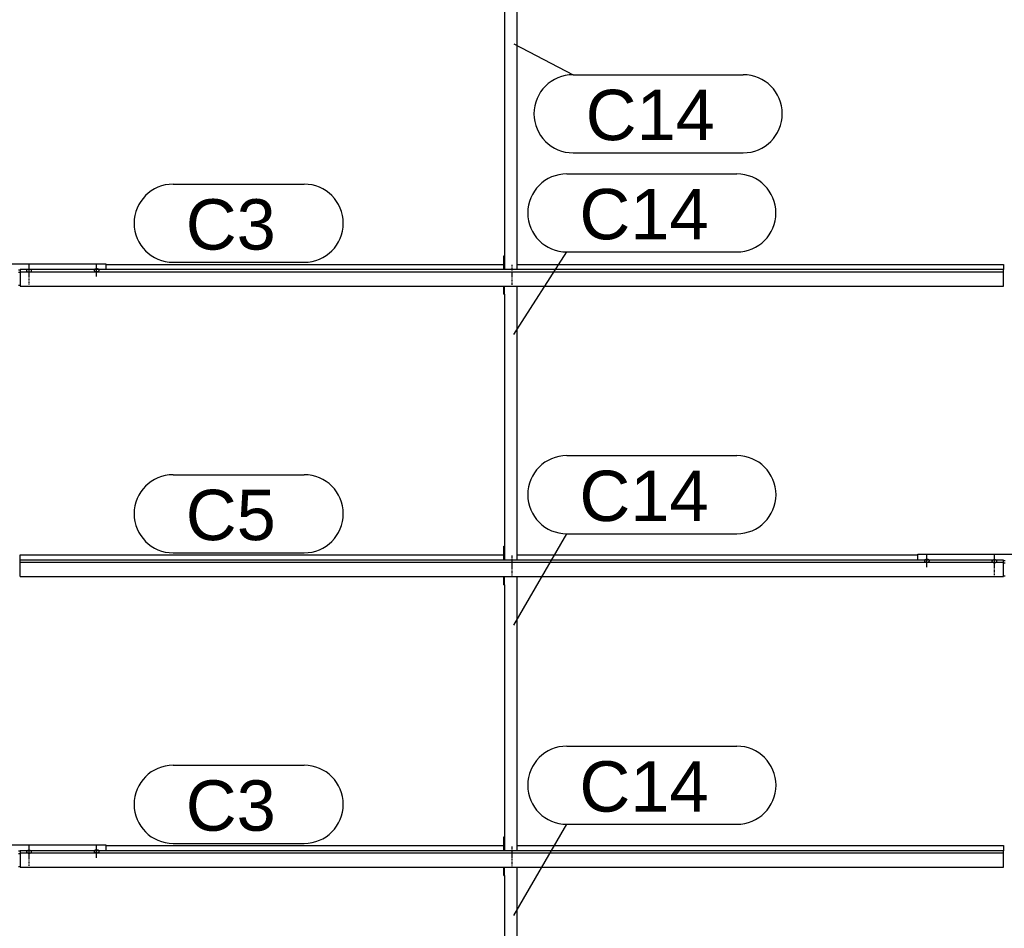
# Model space of a CAD drawing. Header units: millimetres. Extents: x -4888 to 73862, y -29046 to 15504.
# Tile 54 of 111: x 38501 to 42000, y 1009 to 4238. Entities that reach past the tile are written whole.
import ezdxf

# ---------------------------------------------------------------- set-up
doc = ezdxf.new("R2010")
doc.units = ezdxf.units.MM
doc.linetypes.add('DXK_LINE_DOT2', pattern=[3.9198, 1.9599, -1.9599])
doc.styles.add('Arial', font='ARIAL.TTF', dxfattribs={"height": 0.2})

# ---------------------------------------------------------------- blocks, each defined once
blk = doc.blocks.new('Part-1953139-18637 - 1282')
at = {"color": 3, "linetype": 'Continuous'}
for p, q in [((40222, 3262.1), (40222, 3291.7)), ((40224, 3262.1), (40224, 3291.7)), ((40269, 2317.1), (40269, 3291.7)), ((40222, 3262.1), (40224, 3262.1)), ((40224, 3262.1), (40224, 2317.1)), ((40222, 2317.1), (40222, 2366.4)), ((40222, 2366.4), (40224, 2366.4))]:
    blk.add_line(p, q, dxfattribs=at)
blk = doc.blocks.new('Bolt-1953139-18002 - 1282')
at = {"color": 5, "linetype": 'Continuous'}
for p, q in [((38775, 1259.4), (38775, 1301.7)), ((38766.2, 1282.8), (38766, 1282.4)), ((38766, 1282.4), (38766, 1281.9)), ((38766, 1281.9), (38766, 1281.4)), ((38766, 1281.4), (38766.2, 1281)), ((38766.4, 1283.3), (38766.2, 1282.8)), ((38766.2, 1281), (38766.4, 1280.5)), ((38766.7, 1283.7), (38766.4, 1283.3)), ((38766.4, 1280.5), (38766.7, 1280.1)), ((38767.1, 1284.2), (38766.7, 1283.7)), ((38766.7, 1280.1), (38767.1, 1279.7)), ((38767.5, 1284.6), (38767.1, 1284.2)), ((38767.1, 1279.7), (38767.5, 1279.2)), ((38768, 1284.9), (38767.5, 1284.6)), ((38767.5, 1279.2), (38768, 1278.9)), ((38768.6, 1285.3), (38768, 1284.9)), ((38768, 1278.9), (38768.6, 1278.5)), ((38769.3, 1285.6), (38768.6, 1285.3)), ((38768.6, 1278.5), (38769.3, 1278.2)), ((38770, 1285.9), (38769.3, 1285.6)), ((38769.3, 1278.2), (38770, 1277.9)), ((38770.8, 1286.1), (38770, 1285.9)), ((38770, 1277.9), (38770.8, 1277.7)), ((38771.6, 1286.3), (38770.8, 1286.1)), ((38770.8, 1277.7), (38771.6, 1277.5)), ((38772.4, 1286.5), (38771.6, 1286.3)), ((38771.6, 1277.5), (38772.4, 1277.3)), ((38773.2, 1286.6), (38772.4, 1286.5)), ((38772.4, 1277.3), (38773.2, 1277.2)), ((38774.1, 1286.7), (38773.2, 1286.6)), ((38773.2, 1277.2), (38774.1, 1277.1)), ((38775, 1286.7), (38774.1, 1286.7)), ((38774.1, 1277.1), (38775, 1277.1)), ((38775.9, 1286.7), (38775, 1286.7)), ((38775, 1277.1), (38775.9, 1277.1)), ((38776.8, 1286.6), (38775.9, 1286.7)), ((38775.9, 1277.1), (38776.8, 1277.2)), ((38777.6, 1286.5), (38776.8, 1286.6)), ((38776.8, 1277.2), (38777.6, 1277.3)), ((38778.4, 1286.3), (38777.6, 1286.5)), ((38777.6, 1277.3), (38778.4, 1277.5)), ((38779.2, 1286.1), (38778.4, 1286.3)), ((38778.4, 1277.5), (38779.2, 1277.7)), ((38780, 1285.9), (38779.2, 1286.1)), ((38779.2, 1277.7), (38780, 1277.9)), ((38780.7, 1285.6), (38780, 1285.9)), ((38780, 1277.9), (38780.7, 1278.2)), ((38781.4, 1285.3), (38780.7, 1285.6)), ((38780.7, 1278.2), (38781.4, 1278.5)), ((38782, 1284.9), (38781.4, 1285.3)), ((38781.4, 1278.5), (38782, 1278.9)), ((38782.5, 1284.6), (38782, 1284.9)), ((38782, 1278.9), (38782.5, 1279.2)), ((38782.9, 1284.2), (38782.5, 1284.6)), ((38782.5, 1279.2), (38782.9, 1279.7)), ((38783.3, 1283.7), (38782.9, 1284.2)), ((38782.9, 1279.7), (38783.3, 1280.1)), ((38783.6, 1283.3), (38783.3, 1283.7)), ((38783.3, 1280.1), (38783.6, 1280.5)), ((38783.8, 1282.8), (38783.6, 1283.3)), ((38783.6, 1280.5), (38783.8, 1281)), ((38784, 1282.4), (38783.8, 1282.8)), ((38783.8, 1281), (38784, 1281.4)), ((38784, 1281.9), (38784, 1282.4)), ((38784, 1281.4), (38784, 1281.9))]:
    blk.add_line(p, q, dxfattribs=at)
blk = doc.blocks.new('Part-1953139-17152 - 1282')
at = {"color": 3, "linetype": 'Continuous'}
for p, q in [((38807, 1302.9), (40222, 1302.9)), ((40269, 1302.9), (41997, 1302.9)), ((41997, 1302.9), (41997, 1284.2)), ((38503, 1284.2), (38503, 1226)), ((41997, 1284.2), (38503, 1284.2)), ((38503, 1276.8), (41997, 1276.8)), ((41997, 1226), (41997, 1284.2)), ((38503, 1226), (41997, 1226))]:
    blk.add_line(p, q, dxfattribs=at)
blk = doc.blocks.new('Part-1953139-18004 - 1282')
at = {"color": 3, "linetype": 'Continuous'}
for p, q in [((38193, 3349.9), (38193, 3371)), ((38193, 3371), (38807, 3371)), ((38807, 3371), (38807, 3349.9)), ((38497, 3349.2), (38503, 3349.2)), ((38497, 3340.7), (38503, 3340.7)), ((38497, 3294.1), (38503, 3294.1))]:
    blk.add_line(p, q, dxfattribs=at)
blk = doc.blocks.new('Bolt-1953139-18029 - 1282')
at = {"color": 5, "linetype": 'DXK_LINE_DOT2'}
blk.add_line((41965, 2263.9), (41965, 2306.2), dxfattribs=at)
blk = doc.blocks.new('Part-1953139-17154 - 1282')
at = {"color": 3, "linetype": 'Continuous'}
for p, q in [((38807, 3368.6), (40222, 3368.6)), ((40269, 3368.6), (41997, 3368.6)), ((41997, 3368.6), (41997, 3349.9)), ((38503, 3349.9), (38503, 3291.7)), ((41997, 3349.9), (38503, 3349.9)), ((38503, 3342.5), (41997, 3342.5)), ((41997, 3291.7), (41997, 3349.9)), ((38503, 3291.7), (41997, 3291.7))]:
    blk.add_line(p, q, dxfattribs=at)
blk = doc.blocks.new('Bolt-1953139-18009 - 1282')
at = {"color": 5, "linetype": 'Continuous'}
for p, q in [((38775, 3325.1), (38775, 3367.4)), ((38766.2, 3348.6), (38766, 3348.1)), ((38766, 3348.1), (38766, 3347.6)), ((38766, 3347.6), (38766, 3347.2)), ((38766, 3347.2), (38766.2, 3346.7)), ((38766.4, 3349), (38766.2, 3348.6)), ((38766.2, 3346.7), (38766.4, 3346.2)), ((38766.7, 3349.5), (38766.4, 3349)), ((38766.4, 3346.2), (38766.7, 3345.8)), ((38767.1, 3349.9), (38766.7, 3349.5)), ((38766.7, 3345.8), (38767.1, 3345.4)), ((38767.5, 3350.3), (38767.1, 3349.9)), ((38767.1, 3345.4), (38767.5, 3345)), ((38768, 3350.7), (38767.5, 3350.3)), ((38767.5, 3345), (38768, 3344.6)), ((38768.6, 3351), (38768, 3350.7)), ((38768, 3344.6), (38768.6, 3344.2)), ((38769.3, 3351.3), (38768.6, 3351)), ((38768.6, 3344.2), (38769.3, 3343.9)), ((38770, 3351.6), (38769.3, 3351.3)), ((38769.3, 3343.9), (38770, 3343.6)), ((38770.8, 3351.8), (38770, 3351.6)), ((38770, 3343.6), (38770.8, 3343.4)), ((38771.6, 3352), (38770.8, 3351.8)), ((38770.8, 3343.4), (38771.6, 3343.2)), ((38772.4, 3352.2), (38771.6, 3352)), ((38771.6, 3343.2), (38772.4, 3343)), ((38773.2, 3352.3), (38772.4, 3352.2)), ((38772.4, 3343), (38773.2, 3342.9)), ((38774.1, 3352.4), (38773.2, 3352.3)), ((38773.2, 3342.9), (38774.1, 3342.9)), ((38775, 3352.4), (38774.1, 3352.4)), ((38774.1, 3342.9), (38775, 3342.8)), ((38775.9, 3352.4), (38775, 3352.4)), ((38775, 3342.8), (38775.9, 3342.9)), ((38776.8, 3352.3), (38775.9, 3352.4)), ((38775.9, 3342.9), (38776.8, 3342.9)), ((38777.6, 3352.2), (38776.8, 3352.3)), ((38776.8, 3342.9), (38777.6, 3343)), ((38778.4, 3352), (38777.6, 3352.2)), ((38777.6, 3343), (38778.4, 3343.2)), ((38779.2, 3351.8), (38778.4, 3352)), ((38778.4, 3343.2), (38779.2, 3343.4)), ((38780, 3351.6), (38779.2, 3351.8)), ((38779.2, 3343.4), (38780, 3343.6)), ((38780.7, 3351.3), (38780, 3351.6)), ((38780, 3343.6), (38780.7, 3343.9)), ((38781.4, 3351), (38780.7, 3351.3)), ((38780.7, 3343.9), (38781.4, 3344.2)), ((38782, 3350.7), (38781.4, 3351)), ((38781.4, 3344.2), (38782, 3344.6)), ((38782.5, 3350.3), (38782, 3350.7)), ((38782, 3344.6), (38782.5, 3345)), ((38782.9, 3349.9), (38782.5, 3350.3)), ((38782.5, 3345), (38782.9, 3345.4)), ((38783.3, 3349.5), (38782.9, 3349.9)), ((38782.9, 3345.4), (38783.3, 3345.8)), ((38783.6, 3349), (38783.3, 3349.5)), ((38783.3, 3345.8), (38783.6, 3346.2)), ((38783.8, 3348.6), (38783.6, 3349)), ((38783.6, 3346.2), (38783.8, 3346.7)), ((38784, 3348.1), (38783.8, 3348.6)), ((38783.8, 3346.7), (38784, 3347.2)), ((38784, 3347.6), (38784, 3348.1)), ((38784, 3347.2), (38784, 3347.6))]:
    blk.add_line(p, q, dxfattribs=at)
blk = doc.blocks.new('Part-1953139-17153 - 1282')
at = {"color": 3, "linetype": 'Continuous'}
for p, q in [((38503, 2317.1), (38503, 2335.8)), ((38503, 2335.8), (40222, 2335.8)), ((38503, 2258.8), (38503, 2317.1)), ((41997, 2317.1), (38503, 2317.1)), ((38503, 2309.6), (41997, 2309.6)), ((40269, 2335.8), (41693, 2335.8)), ((41997, 2258.8), (41997, 2317.1)), ((38503, 2258.8), (41997, 2258.8))]:
    blk.add_line(p, q, dxfattribs=at)
blk = doc.blocks.new('Bolt-1953139-18028 - 1282')
at = {"color": 5, "linetype": 'Continuous'}
for p, q in [((41956.2, 2314.3), (41956, 2313.9)), ((41956, 2313.9), (41956, 2313.4)), ((41956, 2313.4), (41956, 2312.9)), ((41956, 2312.9), (41956.2, 2312.5)), ((41956.4, 2314.8), (41956.2, 2314.3)), ((41956.2, 2312.5), (41956.4, 2312)), ((41956.7, 2315.2), (41956.4, 2314.8)), ((41956.4, 2312), (41956.7, 2311.6)), ((41957.1, 2315.7), (41956.7, 2315.2)), ((41956.7, 2311.6), (41957.1, 2311.2)), ((41957.5, 2316.1), (41957.1, 2315.7)), ((41957.1, 2311.2), (41957.5, 2310.7)), ((41958, 2316.4), (41957.5, 2316.1)), ((41957.5, 2310.7), (41958, 2310.4)), ((41958.6, 2316.8), (41958, 2316.4)), ((41958, 2310.4), (41958.6, 2310)), ((41959.3, 2317.1), (41958.6, 2316.8)), ((41958.6, 2310), (41959.3, 2309.7)), ((41960, 2317.4), (41959.3, 2317.1)), ((41959.3, 2309.7), (41960, 2309.4)), ((41960.8, 2317.6), (41960, 2317.4)), ((41960, 2309.4), (41960.8, 2309.2)), ((41961.6, 2317.8), (41960.8, 2317.6)), ((41960.8, 2309.2), (41961.6, 2309)), ((41962.4, 2318), (41961.6, 2317.8)), ((41963.2, 2318.1), (41962.4, 2318)), ((41964.1, 2318.2), (41963.2, 2318.1)), ((41965, 2318.2), (41964.1, 2318.2)), ((41965, 2293.7), (41965, 2336)), ((41965.9, 2318.2), (41965, 2318.2)), ((41966.8, 2318.1), (41965.9, 2318.2)), ((41967.6, 2318), (41966.8, 2318.1)), ((41968.4, 2317.8), (41967.6, 2318)), ((41969.2, 2317.6), (41968.4, 2317.8)), ((41968.4, 2309), (41969.2, 2309.2)), ((41970, 2317.4), (41969.2, 2317.6)), ((41969.2, 2309.2), (41970, 2309.4)), ((41970.7, 2317.1), (41970, 2317.4)), ((41970, 2309.4), (41970.7, 2309.7)), ((41971.4, 2316.8), (41970.7, 2317.1)), ((41970.7, 2309.7), (41971.4, 2310)), ((41972, 2316.4), (41971.4, 2316.8)), ((41971.4, 2310), (41972, 2310.4)), ((41972.5, 2316.1), (41972, 2316.4)), ((41972, 2310.4), (41972.5, 2310.7)), ((41972.9, 2315.7), (41972.5, 2316.1)), ((41972.5, 2310.7), (41972.9, 2311.2)), ((41973.3, 2315.2), (41972.9, 2315.7)), ((41972.9, 2311.2), (41973.3, 2311.6)), ((41973.6, 2314.8), (41973.3, 2315.2)), ((41973.3, 2311.6), (41973.6, 2312)), ((41973.8, 2314.3), (41973.6, 2314.8)), ((41973.6, 2312), (41973.8, 2312.5)), ((41974, 2313.9), (41973.8, 2314.3)), ((41973.8, 2312.5), (41974, 2312.9)), ((41974, 2313.4), (41974, 2313.9)), ((41974, 2312.9), (41974, 2313.4)), ((41961.6, 2309), (41962.4, 2308.8)), ((41962.4, 2308.8), (41963.2, 2308.7)), ((41963.2, 2308.7), (41964.1, 2308.6)), ((41964.1, 2308.6), (41965, 2308.6)), ((41965, 2308.6), (41965.9, 2308.6)), ((41965.9, 2308.6), (41966.8, 2308.7)), ((41966.8, 2308.7), (41967.6, 2308.8)), ((41967.6, 2308.8), (41968.4, 2309))]:
    blk.add_line(p, q, dxfattribs=at)
blk = doc.blocks.new('Bolt-1953139-18006 - 1282')
at = {"color": 5, "linetype": 'DXK_LINE_DOT2'}
blk.add_line((38535, 3296.7), (38535, 3339.1), dxfattribs=at)
blk = doc.blocks.new('Bolt-1953139-17998 - 1282')
at = {"color": 5, "linetype": 'Continuous'}
for p, q in [((38535, 1260.8), (38535, 1303.2)), ((38526.2, 1281.5), (38526, 1281)), ((38526, 1281), (38526, 1280.6)), ((38526, 1280.6), (38526, 1280.1)), ((38526, 1280.1), (38526.2, 1279.6)), ((38526.4, 1281.9), (38526.2, 1281.5)), ((38526.2, 1279.6), (38526.4, 1279.2)), ((38526.7, 1282.4), (38526.4, 1281.9)), ((38526.4, 1279.2), (38526.7, 1278.7)), ((38527.1, 1282.8), (38526.7, 1282.4)), ((38526.7, 1278.7), (38527.1, 1278.3)), ((38527.5, 1283.2), (38527.1, 1282.8)), ((38527.1, 1278.3), (38527.5, 1277.9)), ((38528, 1283.6), (38527.5, 1283.2)), ((38527.5, 1277.9), (38528, 1277.5)), ((38528.6, 1283.9), (38528, 1283.6)), ((38528, 1277.5), (38528.6, 1277.2)), ((38529.3, 1284.3), (38528.6, 1283.9)), ((38528.6, 1277.2), (38529.3, 1276.9)), ((38530, 1284.5), (38529.3, 1284.3)), ((38529.3, 1276.9), (38530, 1276.6)), ((38530.8, 1284.8), (38530, 1284.5)), ((38530, 1276.6), (38530.8, 1276.3)), ((38531.6, 1285), (38530.8, 1284.8)), ((38530.8, 1276.3), (38531.6, 1276.1)), ((38532.4, 1285.1), (38531.6, 1285)), ((38531.6, 1276.1), (38532.4, 1276)), ((38533.2, 1285.3), (38532.4, 1285.1)), ((38532.4, 1276), (38533.2, 1275.9)), ((38534.1, 1285.3), (38533.2, 1285.3)), ((38533.2, 1275.9), (38534.1, 1275.8)), ((38535, 1285.3), (38534.1, 1285.3)), ((38534.1, 1275.8), (38535, 1275.8)), ((38535.9, 1285.3), (38535, 1285.3)), ((38535, 1275.8), (38535.9, 1275.8)), ((38536.8, 1285.3), (38535.9, 1285.3)), ((38535.9, 1275.8), (38536.8, 1275.9)), ((38537.6, 1285.1), (38536.8, 1285.3)), ((38536.8, 1275.9), (38537.6, 1276)), ((38538.4, 1285), (38537.6, 1285.1)), ((38537.6, 1276), (38538.4, 1276.1)), ((38539.2, 1284.8), (38538.4, 1285)), ((38538.4, 1276.1), (38539.2, 1276.3)), ((38540, 1284.5), (38539.2, 1284.8)), ((38539.2, 1276.3), (38540, 1276.6)), ((38540.7, 1284.3), (38540, 1284.5)), ((38540, 1276.6), (38540.7, 1276.9)), ((38541.4, 1283.9), (38540.7, 1284.3)), ((38540.7, 1276.9), (38541.4, 1277.2)), ((38542, 1283.6), (38541.4, 1283.9)), ((38541.4, 1277.2), (38542, 1277.5)), ((38542.5, 1283.2), (38542, 1283.6)), ((38542, 1277.5), (38542.5, 1277.9)), ((38542.9, 1282.8), (38542.5, 1283.2)), ((38542.5, 1277.9), (38542.9, 1278.3)), ((38543.3, 1282.4), (38542.9, 1282.8)), ((38542.9, 1278.3), (38543.3, 1278.7)), ((38543.6, 1281.9), (38543.3, 1282.4)), ((38543.3, 1278.7), (38543.6, 1279.2)), ((38543.8, 1281.5), (38543.6, 1281.9)), ((38543.6, 1279.2), (38543.8, 1279.6)), ((38544, 1281), (38543.8, 1281.5)), ((38543.8, 1279.6), (38544, 1280.1)), ((38544, 1280.6), (38544, 1281)), ((38544, 1280.1), (38544, 1280.6))]:
    blk.add_line(p, q, dxfattribs=at)
blk = doc.blocks.new('Bolt-1953139-18635 - 1282')
at = {"color": 5, "linetype": 'DXK_LINE_DOT2'}
blk.add_line((40250, 2304.1), (40250, 2261.8), dxfattribs=at)
blk = doc.blocks.new('Part-1953139-18025 - 1282')
at = {"color": 3, "linetype": 'Continuous'}
for p, q in [((41693, 2317.1), (41693, 2338.2)), ((41693, 2338.2), (42307, 2338.2)), ((41997, 2316.3), (42003, 2316.3)), ((42307, 2338.2), (42307, 2317.1)), ((41997, 2307.8), (42003, 2307.8)), ((41997, 2261.3), (42003, 2261.3))]:
    blk.add_line(p, q, dxfattribs=at)
blk = doc.blocks.new('Bolt-1953139-18005 - 1282')
at = {"color": 5, "linetype": 'Continuous'}
for p, q in [((38535, 3326.5), (38535, 3368.9)), ((38526.2, 3347.2), (38526, 3346.7)), ((38526, 3346.7), (38526, 3346.3)), ((38526, 3346.3), (38526, 3345.8)), ((38526, 3345.8), (38526.2, 3345.3)), ((38526.4, 3347.7), (38526.2, 3347.2)), ((38526.2, 3345.3), (38526.4, 3344.9)), ((38526.7, 3348.1), (38526.4, 3347.7)), ((38526.4, 3344.9), (38526.7, 3344.4)), ((38527.1, 3348.5), (38526.7, 3348.1)), ((38526.7, 3344.4), (38527.1, 3344)), ((38527.5, 3348.9), (38527.1, 3348.5)), ((38527.1, 3344), (38527.5, 3343.6)), ((38528, 3349.3), (38527.5, 3348.9)), ((38527.5, 3343.6), (38528, 3343.2)), ((38528.6, 3349.7), (38528, 3349.3)), ((38528, 3343.2), (38528.6, 3342.9)), ((38529.3, 3350), (38528.6, 3349.7)), ((38528.6, 3342.9), (38529.3, 3342.6)), ((38530, 3350.3), (38529.3, 3350)), ((38529.3, 3342.6), (38530, 3342.3)), ((38530.8, 3350.5), (38530, 3350.3)), ((38530, 3342.3), (38530.8, 3342)), ((38531.6, 3350.7), (38530.8, 3350.5)), ((38530.8, 3342), (38531.6, 3341.8)), ((38532.4, 3350.9), (38531.6, 3350.7)), ((38531.6, 3341.8), (38532.4, 3341.7)), ((38533.2, 3351), (38532.4, 3350.9)), ((38532.4, 3341.7), (38533.2, 3341.6)), ((38534.1, 3351), (38533.2, 3351)), ((38533.2, 3341.6), (38534.1, 3341.5)), ((38535, 3351.1), (38534.1, 3351)), ((38534.1, 3341.5), (38535, 3341.5)), ((38535.9, 3351), (38535, 3351.1)), ((38535, 3341.5), (38535.9, 3341.5)), ((38536.8, 3351), (38535.9, 3351)), ((38535.9, 3341.5), (38536.8, 3341.6)), ((38537.6, 3350.9), (38536.8, 3351)), ((38536.8, 3341.6), (38537.6, 3341.7)), ((38538.4, 3350.7), (38537.6, 3350.9)), ((38537.6, 3341.7), (38538.4, 3341.8)), ((38539.2, 3350.5), (38538.4, 3350.7)), ((38538.4, 3341.8), (38539.2, 3342)), ((38540, 3350.3), (38539.2, 3350.5)), ((38539.2, 3342), (38540, 3342.3)), ((38540.7, 3350), (38540, 3350.3)), ((38540, 3342.3), (38540.7, 3342.6)), ((38541.4, 3349.7), (38540.7, 3350)), ((38540.7, 3342.6), (38541.4, 3342.9)), ((38542, 3349.3), (38541.4, 3349.7)), ((38541.4, 3342.9), (38542, 3343.2)), ((38542.5, 3348.9), (38542, 3349.3)), ((38542, 3343.2), (38542.5, 3343.6)), ((38542.9, 3348.5), (38542.5, 3348.9)), ((38542.5, 3343.6), (38542.9, 3344)), ((38543.3, 3348.1), (38542.9, 3348.5)), ((38542.9, 3344), (38543.3, 3344.4)), ((38543.6, 3347.7), (38543.3, 3348.1)), ((38543.3, 3344.4), (38543.6, 3344.9)), ((38543.8, 3347.2), (38543.6, 3347.7)), ((38543.6, 3344.9), (38543.8, 3345.3)), ((38544, 3346.7), (38543.8, 3347.2)), ((38543.8, 3345.3), (38544, 3345.8)), ((38544, 3346.3), (38544, 3346.7)), ((38544, 3345.8), (38544, 3346.3))]:
    blk.add_line(p, q, dxfattribs=at)
blk = doc.blocks.new('Part-1953139-17997 - 1282')
at = {"color": 3, "linetype": 'Continuous'}
for p, q in [((38193, 1284.2), (38193, 1305.3)), ((38193, 1305.3), (38807, 1305.3)), ((38807, 1305.3), (38807, 1284.2)), ((38497, 1283.5), (38503, 1283.5)), ((38497, 1275), (38503, 1275)), ((38497, 1228.4), (38503, 1228.4))]:
    blk.add_line(p, q, dxfattribs=at)
blk = doc.blocks.new('Bolt-1953139-18636 - 1282')
at = {"color": 5, "linetype": 'DXK_LINE_DOT2'}
blk.add_line((40250, 2333.9), (40250, 2291.6), dxfattribs=at)
blk = doc.blocks.new('Bolt-1953139-17999 - 1282')
at = {"color": 5, "linetype": 'DXK_LINE_DOT2'}
blk.add_line((38535, 1231), (38535, 1273.4), dxfattribs=at)
blk = doc.blocks.new('Bolt-1953139-18031 - 1282')
at = {"color": 5, "linetype": 'Continuous'}
for p, q in [((41716.2, 2315.7), (41716, 2315.2)), ((41716, 2315.2), (41716, 2314.8)), ((41716, 2314.8), (41716, 2314.3)), ((41716, 2314.3), (41716.2, 2313.8)), ((41716.4, 2316.2), (41716.2, 2315.7)), ((41716.2, 2313.8), (41716.4, 2313.4)), ((41716.7, 2316.6), (41716.4, 2316.2)), ((41716.4, 2313.4), (41716.7, 2312.9)), ((41717.1, 2317), (41716.7, 2316.6)), ((41716.7, 2312.9), (41717.1, 2312.5)), ((41717.5, 2317.4), (41717.1, 2317)), ((41717.1, 2312.5), (41717.5, 2312.1)), ((41718, 2317.8), (41717.5, 2317.4)), ((41717.5, 2312.1), (41718, 2311.7)), ((41718.6, 2318.2), (41718, 2317.8)), ((41718, 2311.7), (41718.6, 2311.4)), ((41719.3, 2318.5), (41718.6, 2318.2)), ((41718.6, 2311.4), (41719.3, 2311.1)), ((41720, 2318.7), (41719.3, 2318.5)), ((41719.3, 2311.1), (41720, 2310.8)), ((41720.8, 2319), (41720, 2318.7)), ((41720, 2310.8), (41720.8, 2310.5)), ((41721.6, 2319.2), (41720.8, 2319)), ((41720.8, 2310.5), (41721.6, 2310.3)), ((41722.4, 2319.3), (41721.6, 2319.2)), ((41721.6, 2310.3), (41722.4, 2310.2)), ((41723.2, 2319.5), (41722.4, 2319.3)), ((41722.4, 2310.2), (41723.2, 2310.1)), ((41724.1, 2319.5), (41723.2, 2319.5)), ((41723.2, 2310.1), (41724.1, 2310)), ((41725, 2319.6), (41724.1, 2319.5)), ((41724.1, 2310), (41725, 2310)), ((41725, 2292.2), (41725, 2334.6)), ((41725.9, 2319.5), (41725, 2319.6)), ((41725, 2310), (41725.9, 2310)), ((41726.8, 2319.5), (41725.9, 2319.5)), ((41725.9, 2310), (41726.8, 2310.1)), ((41727.6, 2319.3), (41726.8, 2319.5)), ((41726.8, 2310.1), (41727.6, 2310.2)), ((41728.4, 2319.2), (41727.6, 2319.3)), ((41727.6, 2310.2), (41728.4, 2310.3)), ((41729.2, 2319), (41728.4, 2319.2)), ((41728.4, 2310.3), (41729.2, 2310.5)), ((41730, 2318.7), (41729.2, 2319)), ((41729.2, 2310.5), (41730, 2310.8)), ((41730.7, 2318.5), (41730, 2318.7)), ((41730, 2310.8), (41730.7, 2311.1)), ((41731.4, 2318.2), (41730.7, 2318.5)), ((41730.7, 2311.1), (41731.4, 2311.4)), ((41732, 2317.8), (41731.4, 2318.2)), ((41731.4, 2311.4), (41732, 2311.7)), ((41732.5, 2317.4), (41732, 2317.8)), ((41732, 2311.7), (41732.5, 2312.1)), ((41732.9, 2317), (41732.5, 2317.4)), ((41732.5, 2312.1), (41732.9, 2312.5)), ((41733.3, 2316.6), (41732.9, 2317)), ((41732.9, 2312.5), (41733.3, 2312.9)), ((41733.6, 2316.2), (41733.3, 2316.6)), ((41733.3, 2312.9), (41733.6, 2313.4)), ((41733.8, 2315.7), (41733.6, 2316.2)), ((41733.6, 2313.4), (41733.8, 2313.8)), ((41734, 2315.2), (41733.8, 2315.7)), ((41733.8, 2313.8), (41734, 2314.3)), ((41734, 2314.8), (41734, 2315.2)), ((41734, 2314.3), (41734, 2314.8))]:
    blk.add_line(p, q, dxfattribs=at)
blk = doc.blocks.new('Bolt-1953139-18638 - 1282')
at = {"color": 5, "linetype": 'DXK_LINE_DOT2'}
blk.add_line((40250, 3337), (40250, 3294.6), dxfattribs=at)
blk = doc.blocks.new('Part-1953139-18631 - 1282')
at = {"color": 3, "linetype": 'Continuous'}
for p, q in [((40222, 1196.4), (40222, 1226)), ((40224, 1196.4), (40224, 1226)), ((40269, 251.4), (40269, 1226)), ((40222, 1196.4), (40224, 1196.4)), ((40224, 1196.4), (40224, 251.4)), ((40222, 251.4), (40222, 300.7)), ((40222, 300.7), (40224, 300.7))]:
    blk.add_line(p, q, dxfattribs=at)
blk = doc.blocks.new('Bolt-1953139-18632 - 1282')
at = {"color": 5, "linetype": 'DXK_LINE_DOT2'}
blk.add_line((40250, 1271.2), (40250, 1228.9), dxfattribs=at)
blk = doc.blocks.new('Bolt-1953139-18633 - 1282')
at = {"color": 5, "linetype": 'DXK_LINE_DOT2'}
blk.add_line((40250, 1301), (40250, 1258.7), dxfattribs=at)
blk = doc.blocks.new('Part-1953139-18634 - 1282')
at = {"color": 3, "linetype": 'Continuous'}
for p, q in [((40222, 2229.3), (40222, 2258.8)), ((40224, 2229.3), (40224, 2258.8)), ((40269, 1284.2), (40269, 2258.8)), ((40222, 2229.3), (40224, 2229.3)), ((40224, 2229.3), (40224, 1284.2)), ((40222, 1284.2), (40222, 1333.6)), ((40222, 1333.6), (40224, 1333.6))]:
    blk.add_line(p, q, dxfattribs=at)
blk = doc.blocks.new('Bolt-1953139-18639 - 1282')
at = {"color": 5, "linetype": 'DXK_LINE_DOT2'}
blk.add_line((40250, 3366.8), (40250, 3324.4), dxfattribs=at)
blk = doc.blocks.new('Part-1953139-18640 - 1282')
at = {"color": 3, "linetype": 'Continuous'}
for p, q in [((40222, 4295), (40222, 4324.5)), ((40224, 4295), (40224, 4324.5)), ((40269, 3349.9), (40269, 4324.5)), ((40222, 4295), (40224, 4295)), ((40224, 4295), (40224, 3349.9)), ((40222, 3349.9), (40222, 3399.3)), ((40222, 3399.3), (40224, 3399.3))]:
    blk.add_line(p, q, dxfattribs=at)
blk = doc.blocks.new('Mark-1953139-19320 - 1282')
at = {"color": 136, "linetype": 'Continuous'}
for p, q in [((39046.7, 1587.9), (39512.5, 1587.9)), ((39046.7, 1310.4), (39512.5, 1310.4))]:
    blk.add_line(p, q, dxfattribs=at)
for centre, radius, start, end in [((39046.7, 1449.2), 138.7, 90, 270), ((39512.5, 1449.2), 138.8, 270, 90)]:
    blk.add_arc(centre, radius, start, end, dxfattribs=at)
at = {"color": 0}
blk.add_wipeout([(39411.3, 1355.4), (39411.3, 1542.9), (39091.7, 1542.9), (39091.7, 1355.4)], dxfattribs=at)
blk.add_wipeout([(39411.3, 1355.4), (39411.3, 1542.9), (39091.7, 1542.9), (39091.7, 1355.4)], dxfattribs=at)
at = {"color": 2, "style": 'Arial'}
blk.add_text('C3', height=179.08, dxfattribs=at).set_placement((39091.7, 1355.4))
blk = doc.blocks.new('Mark-1953139-19321 - 1282')
at = {"color": 136, "linetype": 'Continuous'}
for p, q in [((39046.7, 2620.8), (39512.5, 2620.8)), ((39046.7, 2343.3), (39512.5, 2343.3))]:
    blk.add_line(p, q, dxfattribs=at)
for centre, radius, start, end in [((39046.7, 2482), 138.7, 90, 270), ((39512.5, 2482), 138.8, 270, 90)]:
    blk.add_arc(centre, radius, start, end, dxfattribs=at)
at = {"color": 0}
blk.add_wipeout([(39411.3, 2388.3), (39411.3, 2575.8), (39091.7, 2575.8), (39091.7, 2388.3)], dxfattribs=at)
blk.add_wipeout([(39411.3, 2388.3), (39411.3, 2575.8), (39091.7, 2575.8), (39091.7, 2388.3)], dxfattribs=at)
at = {"color": 2, "style": 'Arial'}
blk.add_text('C5', height=179.08, dxfattribs=at).set_placement((39091.7, 2388.3))
blk = doc.blocks.new('Mark-1953139-19697 - 1282')
at = {"color": 136, "linetype": 'Continuous'}
for p, q in [((40445.3, 3690.1), (41050, 3690.1)), ((40257.8, 3119.3), (40445.3, 3412.6)), ((40445.3, 3412.6), (41050, 3412.6))]:
    blk.add_line(p, q, dxfattribs=at)
for centre, start, end in [((40445.3, 3551.4), 90, 270), ((41050, 3551.4), 270, 90)]:
    blk.add_arc(centre, 138.7, start, end, dxfattribs=at)
at = {"color": 0}
blk.add_wipeout([(40948.8, 3457.6), (40948.8, 3645.1), (40490.3, 3645.1), (40490.3, 3457.6)], dxfattribs=at)
blk.add_wipeout([(40948.8, 3457.6), (40948.8, 3645.1), (40490.3, 3645.1), (40490.3, 3457.6)], dxfattribs=at)
at = {"color": 2, "style": 'Arial'}
blk.add_text('C14', height=179.08, dxfattribs=at).set_placement((40490.3, 3457.6))
blk = doc.blocks.new('Mark-1953139-19695 - 1282')
at = {"color": 136, "linetype": 'Continuous'}
for p, q in [((40445.3, 1655.8), (41050, 1655.8)), ((40257.8, 1053.6), (40445.3, 1378.3)), ((40445.3, 1378.3), (41050, 1378.3))]:
    blk.add_line(p, q, dxfattribs=at)
for centre, start, end in [((40445.3, 1517.1), 90, 270), ((41050, 1517.1), 270, 90)]:
    blk.add_arc(centre, 138.8, start, end, dxfattribs=at)
at = {"color": 0}
blk.add_wipeout([(40948.8, 1423.3), (40948.8, 1610.8), (40490.3, 1610.8), (40490.3, 1423.3)], dxfattribs=at)
blk.add_wipeout([(40948.8, 1423.3), (40948.8, 1610.8), (40490.3, 1610.8), (40490.3, 1423.3)], dxfattribs=at)
at = {"color": 2, "style": 'Arial'}
blk.add_text('C14', height=179.08, dxfattribs=at).set_placement((40490.3, 1423.3))
blk = doc.blocks.new('Mark-1953139-19698 - 1282')
at = {"color": 136, "linetype": 'Continuous'}
for p, q in [((40257.8, 4152.1), (40467.5, 4042.6)), ((40467.5, 4042.6), (41072.3, 4042.6)), ((40467.5, 3765.1), (41072.3, 3765.1))]:
    blk.add_line(p, q, dxfattribs=at)
for centre, start, end in [((40467.5, 3903.9), 90, 270), ((41072.3, 3903.9), 270, 90)]:
    blk.add_arc(centre, 138.7, start, end, dxfattribs=at)
at = {"color": 0}
blk.add_wipeout([(40971, 3810.1), (40971, 3997.6), (40512.5, 3997.6), (40512.5, 3810.1)], dxfattribs=at)
blk.add_wipeout([(40971, 3810.1), (40971, 3997.6), (40512.5, 3997.6), (40512.5, 3810.1)], dxfattribs=at)
at = {"color": 2, "style": 'Arial'}
blk.add_text('C14', height=179.08, dxfattribs=at).set_placement((40512.5, 3810.1))
blk = doc.blocks.new('Mark-1953139-19322 - 1282')
at = {"color": 136, "linetype": 'Continuous'}
for p, q in [((39046.7, 3653.6), (39512.5, 3653.6)), ((39046.7, 3376.1), (39512.5, 3376.1))]:
    blk.add_line(p, q, dxfattribs=at)
for centre, start, end in [((39046.7, 3514.9), 90, 270), ((39512.5, 3514.9), 270, 90)]:
    blk.add_arc(centre, 138.7, start, end, dxfattribs=at)
at = {"color": 0}
blk.add_wipeout([(39411.3, 3421.1), (39411.3, 3608.6), (39091.7, 3608.6), (39091.7, 3421.1)], dxfattribs=at)
blk.add_wipeout([(39411.3, 3421.1), (39411.3, 3608.6), (39091.7, 3608.6), (39091.7, 3421.1)], dxfattribs=at)
at = {"color": 2, "style": 'Arial'}
blk.add_text('C3', height=179.08, dxfattribs=at).set_placement((39091.7, 3421.1))
blk = doc.blocks.new('Mark-1953139-19696 - 1282')
at = {"color": 136, "linetype": 'Continuous'}
for p, q in [((40445.3, 2688.7), (41050, 2688.7)), ((40257.8, 2086.4), (40445.3, 2411.2)), ((40445.3, 2411.2), (41050, 2411.2))]:
    blk.add_line(p, q, dxfattribs=at)
for centre, start, end in [((40445.3, 2549.9), 90, 270), ((41050, 2549.9), 270, 90)]:
    blk.add_arc(centre, 138.8, start, end, dxfattribs=at)
at = {"color": 0}
blk.add_wipeout([(40948.8, 2456.2), (40948.8, 2643.7), (40490.3, 2643.7), (40490.3, 2456.2)], dxfattribs=at)
blk.add_wipeout([(40948.8, 2456.2), (40948.8, 2643.7), (40490.3, 2643.7), (40490.3, 2456.2)], dxfattribs=at)
at = {"color": 2, "style": 'Arial'}
blk.add_text('C14', height=179.08, dxfattribs=at).set_placement((40490.3, 2456.2))

msp = doc.modelspace()

# ---------------------------------------------------------------- block references
for name in ['Part-1953139-18640 - 1282', 'Part-1953139-18004 - 1282', 'Part-1953139-17154 - 1282', 'Bolt-1953139-18005 - 1282', 'Bolt-1953139-18009 - 1282', 'Bolt-1953139-18639 - 1282', 'Bolt-1953139-18006 - 1282', 'Bolt-1953139-18638 - 1282', 'Part-1953139-18637 - 1282', 'Part-1953139-17153 - 1282', 'Bolt-1953139-18636 - 1282', 'Part-1953139-18025 - 1282', 'Bolt-1953139-18031 - 1282', 'Bolt-1953139-18028 - 1282', 'Bolt-1953139-18635 - 1282', 'Bolt-1953139-18029 - 1282', 'Part-1953139-18634 - 1282', 'Part-1953139-17997 - 1282', 'Part-1953139-17152 - 1282', 'Bolt-1953139-17998 - 1282', 'Bolt-1953139-18002 - 1282', 'Bolt-1953139-18633 - 1282', 'Bolt-1953139-17999 - 1282', 'Bolt-1953139-18632 - 1282', 'Part-1953139-18631 - 1282']:
    msp.add_blockref(name, (0, 0))

# ---------------------------------------------------------------- next in the draw order: block references
for name in ['Mark-1953139-19698 - 1282', 'Mark-1953139-19697 - 1282', 'Mark-1953139-19322 - 1282', 'Mark-1953139-19696 - 1282', 'Mark-1953139-19321 - 1282', 'Mark-1953139-19695 - 1282', 'Mark-1953139-19320 - 1282']:
    msp.add_blockref(name, (0, 0))

doc.saveas('drawing.dxf')
